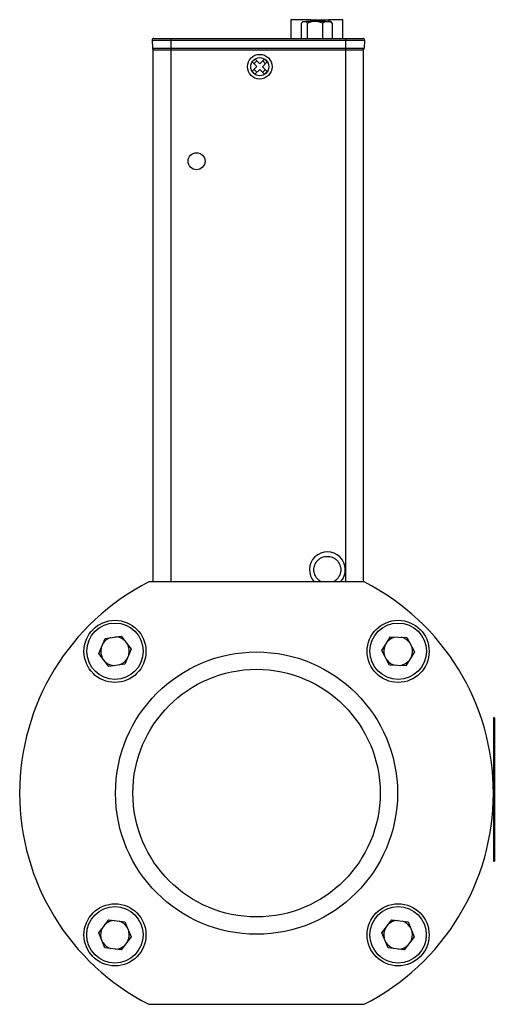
# Model space of a CAD drawing. Header units: inches. Extents: x 1.5 to 14.9, y 0.7 to 9.5.
# Tile 7 of 13: x 8.7 to 10.4, y 3.5 to 7. Entities that reach past the tile are written whole.
import ezdxf

# ---------------------------------------------------------------- set-up
doc = ezdxf.new("R2010")
doc.units = ezdxf.units.IN
doc.header["$MEASUREMENT"] = 0

msp = doc.modelspace()

# ---------------------------------------------------------------- linework, layer by layer
at = {"color": 7, "linetype": 'Continuous', "lineweight": 25}
for p, q in [((9.6895, 6.9629), (9.6895, 6.8976)), ((9.7602, 6.9629), (9.6895, 6.9629)), ((9.7267, 6.8976), (9.7267, 6.9511)), ((9.7321, 6.957), (9.7293, 6.9542)), ((9.7327, 6.957), (9.7321, 6.957)), ((9.7327, 6.957), (9.7413, 6.957)), ((9.763, 6.957), (9.7413, 6.957)), ((9.7474, 6.8976), (9.7474, 6.9511)), ((9.7602, 6.9629), (9.8212, 6.9629)), ((9.7602, 6.957), (9.7602, 6.9629)), ((9.7853, 6.957), (9.763, 6.957)), ((9.8105, 6.957), (9.7853, 6.957)), ((9.8009, 6.8976), (9.8009, 6.9511)), ((9.8105, 6.957), (9.8241, 6.957)), ((9.8709, 6.9629), (9.8212, 6.9629)), ((9.8212, 6.9629), (9.8212, 6.957)), ((9.8283, 6.957), (9.8241, 6.957)), ((9.8311, 6.9542), (9.8283, 6.957)), ((9.8337, 6.9511), (9.8308, 6.954)), ((9.8337, 6.9511), (9.8337, 6.8976)), ((9.8709, 6.8976), (9.8709, 6.9629)), ((9.2051, 6.8915), (9.2718, 6.8915)), ((9.2051, 6.8915), (9.2061, 6.8639)), ((9.2718, 6.8915), (9.2718, 6.8976)), ((9.2718, 6.8976), (9.8801, 6.8976)), ((9.2718, 6.8915), (9.8801, 6.8915)), ((9.2718, 6.8639), (9.2718, 6.8915)), ((9.274, 6.8976), (9.274, 6.8976)), ((9.8801, 6.8976), (9.8801, 6.8915)), ((9.8801, 6.8915), (9.9468, 6.8915)), ((9.8801, 6.8915), (9.8801, 6.8639)), ((9.9468, 6.8915), (9.9458, 6.8639)), ((9.2061, 6.8639), (9.2718, 6.8639)), ((9.2087, 5.0028), (9.2087, 6.8582)), ((9.2087, 6.8582), (9.2712, 6.8582)), ((9.2712, 6.8582), (9.8807, 6.8582)), ((9.2712, 5.0028), (9.2712, 6.8582)), ((9.2718, 6.8639), (9.8801, 6.8639)), ((9.2718, 6.8582), (9.2718, 6.8639)), ((9.8801, 6.8639), (9.9458, 6.8639)), ((9.8801, 6.8639), (9.8801, 6.8582)), ((9.8807, 6.8582), (9.9432, 6.8582)), ((9.8807, 6.8582), (9.8807, 5.0028)), ((9.9432, 5.0028), (9.9432, 6.8582)), ((9.5548, 6.7829), (9.5713, 6.7992)), ((9.555, 6.8158), (9.5646, 6.8252)), ((9.5713, 6.7992), (9.555, 6.8158)), ((9.5611, 6.8096), (9.5707, 6.8191)), ((9.5646, 6.8252), (9.5809, 6.8087)), ((9.5809, 6.8087), (9.5975, 6.825)), ((9.607, 6.8154), (9.5904, 6.7991)), ((9.5904, 6.7991), (9.6067, 6.7825)), ((9.5913, 6.8189), (9.6008, 6.8093)), ((9.5975, 6.825), (9.607, 6.8154)), ((9.5642, 6.7733), (9.5548, 6.7829)), ((9.5704, 6.7794), (9.5609, 6.789)), ((9.5808, 6.7896), (9.5642, 6.7733)), ((9.5971, 6.773), (9.5808, 6.7896)), ((9.6006, 6.7887), (9.591, 6.7792)), ((9.6067, 6.7825), (9.5971, 6.773)), ((9.9459, 5.0028), (9.1935, 5.0028)), ((9.0194, 4.7537), (9.0411, 4.8062)), ((9.0411, 4.8062), (9.0974, 4.8137)), ((9.0974, 4.8137), (9.1321, 4.7686)), ((10.0072, 4.7636), (10.0377, 4.8115)), ((10.0377, 4.8115), (10.0945, 4.8091)), ((10.0945, 4.8091), (10.1208, 4.7587)), ((9.054, 4.7086), (9.0194, 4.7537)), ((9.1321, 4.7686), (9.1104, 4.7161)), ((10.0335, 4.7132), (10.0072, 4.7636)), ((10.1208, 4.7587), (10.0903, 4.7108)), ((9.1104, 4.7161), (9.054, 4.7086)), ((10.0903, 4.7108), (10.0335, 4.7132)), ((10.3997, 4.5296), (10.3972, 4.5296)), ((10.3972, 4.5296), (10.3972, 4.0296)), ((10.3997, 4.5296), (10.3997, 4.0296)), ((10.3972, 4.0296), (10.3997, 4.0296)), ((9.0191, 3.7801), (9.0538, 3.8251)), ((9.0538, 3.8251), (9.1101, 3.8177)), ((9.1101, 3.8177), (9.1318, 3.7652)), ((10.0074, 3.7801), (10.042, 3.8251)), ((10.042, 3.8251), (10.0984, 3.8177)), ((10.0984, 3.8177), (10.1201, 3.7652)), ((9.0408, 3.7276), (9.0191, 3.7801)), ((10.0291, 3.7276), (10.0074, 3.7801)), ((9.1318, 3.7652), (9.0972, 3.7201)), ((10.1201, 3.7652), (10.0854, 3.7201)), ((9.0972, 3.7201), (9.0408, 3.7276)), ((10.0854, 3.7201), (10.0291, 3.7276)), ((9.1935, 3.5304), (9.9459, 3.5304))]:
    msp.add_line(p, q, dxfattribs=at)
for centre, radius in [((9.5809, 6.7991), 0.043), ((9.5809, 6.7991), 0.0315), ((9.3604, 6.4694), 0.0295), ((9.0756, 4.7608), 0.1083), ((9.0757, 4.7612), 0.0984), ((10.0639, 4.7608), 0.1083), ((10.064, 4.7612), 0.0984), ((9.5697, 4.2666), 0.4921), ((9.5697, 4.2666), 0.4316), ((9.0756, 3.7725), 0.1083), ((10.0639, 3.7725), 0.1083), ((9.0755, 3.7726), 0.0984), ((10.0637, 3.7726), 0.0984)]:
    msp.add_circle(centre, radius, dxfattribs=at)
for centre, radius, start, end in [((9.211, 6.8917), 0.00591, 90, 182), ((9.9409, 6.8917), 0.00591, 358, 90), ((9.212, 6.8641), 0.00591, 182, 270), ((9.9399, 6.8641), 0.00591, 270, 358), ((9.817, 5.0452), 0.0625, 317.3088, 222.6912), ((9.5697, 4.2666), 0.8268, 117.0669, 242.9331), ((9.5697, 4.2666), 0.8268, 297.0669, 62.9331), ((9.0757, 4.7612), 0.05, 107.4559, 147.6475), ((9.0757, 4.7612), 0.05, 47.4559, 87.6475), ((10.064, 4.7612), 0.05, 97.4559, 137.6475), ((10.064, 4.7612), 0.05, 37.4559, 77.6475), ((9.0757, 4.7612), 0.05, 167.4559, 207.6475), ((9.0757, 4.7612), 0.05, 347.4559, 27.6475), ((10.064, 4.7612), 0.05, 157.4559, 197.6475), ((10.064, 4.7612), 0.05, 337.4559, 17.6475), ((9.0757, 4.7612), 0.05, 227.4559, 267.6475), ((9.0757, 4.7612), 0.05, 287.4559, 327.6475), ((10.064, 4.7612), 0.05, 217.4559, 257.6475), ((10.064, 4.7612), 0.05, 277.4559, 317.6475), ((9.0755, 3.7726), 0.05, 92.3525, 132.5441), ((9.0755, 3.7726), 0.05, 32.3525, 72.5441), ((10.0637, 3.7726), 0.05, 92.3525, 132.5441), ((10.0637, 3.7726), 0.05, 32.3525, 72.5441), ((9.0755, 3.7726), 0.05, 152.3525, 192.5441), ((9.0755, 3.7726), 0.05, 332.3525, 12.5441), ((10.0637, 3.7726), 0.05, 152.3525, 192.5441), ((10.0637, 3.7726), 0.05, 332.3525, 12.5441), ((9.0755, 3.7726), 0.05, 212.3525, 252.5441), ((10.0637, 3.7726), 0.05, 212.3525, 252.5441), ((9.0755, 3.7726), 0.05, 272.3525, 312.5441), ((10.0637, 3.7726), 0.05, 272.3525, 312.5441)]:
    msp.add_arc(centre, radius, start, end, dxfattribs=at)
for points in [[(9.7267, 6.9511), (9.7286, 6.9536), (9.7306, 6.9557), (9.7327, 6.957)], [(9.7413, 6.957), (9.7434, 6.9557), (9.7454, 6.9536), (9.7474, 6.9511)], [(9.7474, 6.9511), (9.7524, 6.9536), (9.7575, 6.9557), (9.763, 6.957)], [(9.7853, 6.957), (9.7907, 6.9557), (9.7959, 6.9536), (9.8009, 6.9511)], [(9.8009, 6.9511), (9.804, 6.9536), (9.8071, 6.9557), (9.8105, 6.957)], [(9.8241, 6.957), (9.8275, 6.9557), (9.8307, 6.9536), (9.8337, 6.9511)], [(9.212, 6.8582), (9.212, 6.8582), (9.2388, 6.8582), (9.2718, 6.8582)], [(9.8801, 6.8582), (9.9131, 6.8582), (9.9399, 6.8582), (9.9399, 6.8582)]]:
    msp.add_open_spline(points, degree=3, dxfattribs=at)
for points, knots in [([(9.211, 6.8976), (9.211, 6.8976), (9.211, 6.8976), (9.2113, 6.8976), (9.2117, 6.8976), (9.2124, 6.8976), (9.2131, 6.8976), (9.2141, 6.8976), (9.2163, 6.8976), (9.2206, 6.8976), (9.2285, 6.8976), (9.2382, 6.8976), (9.2473, 6.8976), (9.2548, 6.8976), (9.2604, 6.8976), (9.2661, 6.8976), (9.2699, 6.8976), (9.2718, 6.8976)], [0, 0, 0, 0, 0.034551, 0.068856, 0.103014, 0.137125, 0.171292, 0.205614, 0.240191, 0.370055, 0.500029, 0.629892, 0.759866, 0.82015, 0.879906, 0.939676, 1, 1, 1, 1]), ([(9.3033, 6.8976), (9.3036, 6.8976), (9.3046, 6.8976), (9.3059, 6.8976), (9.3073, 6.8976), (9.3072, 6.8976), (9.3071, 6.8976), (9.3071, 6.8976)], [0, 0, 0, 0, 0.073946, 0.236336, 0.41934, 0.747714, 1, 1, 1, 1]), ([(9.8801, 6.8976), (9.8812, 6.8976), (9.8834, 6.8976), (9.8866, 6.8976), (9.8899, 6.8976), (9.8931, 6.8976), (9.8962, 6.8976), (9.8994, 6.8976), (9.9053, 6.8976), (9.9137, 6.8976), (9.9234, 6.8976), (9.9313, 6.8976), (9.936, 6.8976), (9.9386, 6.8976), (9.9399, 6.8976), (9.9407, 6.8976), (9.9408, 6.8976), (9.9409, 6.8976)], [0, 0, 0, 0, 0.034551, 0.068856, 0.103014, 0.137125, 0.171292, 0.205614, 0.240191, 0.370055, 0.500029, 0.629892, 0.759866, 0.82015, 0.879906, 0.939676, 1, 1, 1, 1]), ([(9.7974, 5.0028), (9.7953, 5.0038), (9.7903, 5.0062), (9.7836, 5.0119), (9.7775, 5.0193), (9.7718, 5.0302), (9.7689, 5.0452), (9.7718, 5.0602), (9.7775, 5.0711), (9.7836, 5.0786), (9.791, 5.0847), (9.802, 5.0903), (9.817, 5.0932), (9.832, 5.0903), (9.8429, 5.0847), (9.8503, 5.0786), (9.8564, 5.0711), (9.8621, 5.0602), (9.865, 5.0452), (9.8621, 5.0302), (9.8564, 5.0193), (9.8503, 5.0119), (9.8436, 5.0062), (9.8386, 5.0038), (9.8365, 5.0028)], [0, 0, 0, 0, 0.027429, 0.065174, 0.10296, 0.140705, 0.210116, 0.279527, 0.317314, 0.355059, 0.392845, 0.43059, 0.500001, 0.569412, 0.607199, 0.644944, 0.68273, 0.720475, 0.789886, 0.859297, 0.897083, 0.934828, 0.972615, 1, 1, 1, 1])]:
    msp.add_open_spline(points, degree=3, knots=knots, dxfattribs=at)

doc.saveas('drawing.dxf')
